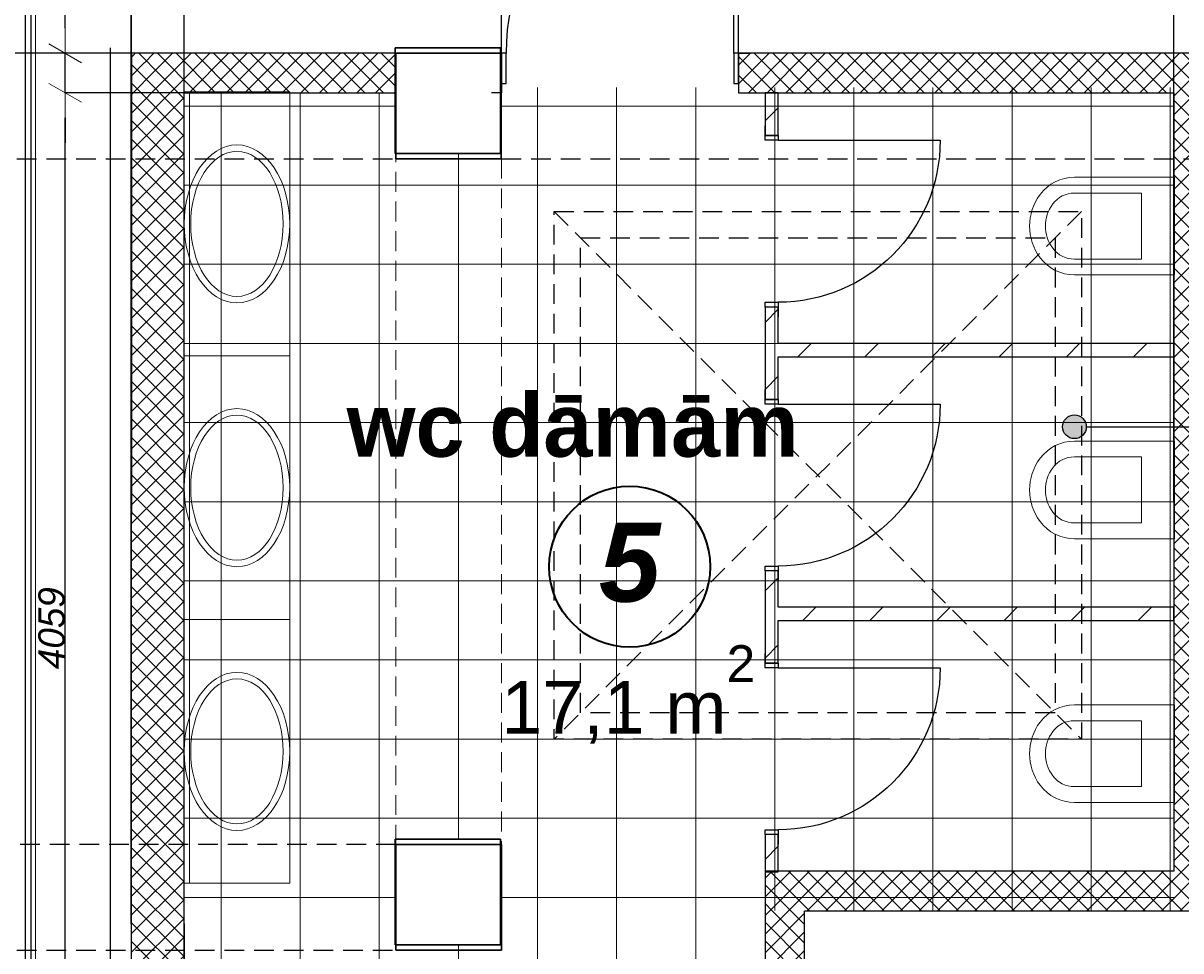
# Model space of a CAD drawing. Header units: millimetres. Extents: x -1662057 to -197461, y -941126 to 63888.
# Tile 168 of 209: x -1576573 to -1572183, y -300041 to -296524. Entities that reach past the tile are written whole.
import ezdxf

# ---------------------------------------------------------------- set-up
doc = ezdxf.new("R2010")
doc.units = ezdxf.units.MM
doc.linetypes.add('Dashed', pattern=[112.5, 75, -37.5])
doc.layers.get('0').update_dxf_attribs({"linetype": 'CONTINUOUS'})
doc.layers.get('Defpoints').update_dxf_attribs({"linetype": 'CONTINUOUS'})
for name, color, linetype in [('2D Drafting - General', 7, 'CONTINUOUS'), ('Annotation - Text', 252, 'CONTINUOUS'), ('AR-Durvis', 7, 'CONTINUOUS'), ('AR-Hatch', 7, 'CONTINUOUS'), ('Ar-Izmeri', 7, 'CONTINUOUS'), ('Ar-Sienas.nojauc.', 7, 'CONTINUOUS'), ('Interior - Furniture', 7, 'CONTINUOUS'), ('sienas es', 7, 'CONTINUOUS'), ('Structural - Bearing', 7, 'CONTINUOUS'), ('TEXTI', 7, 'CONTINUOUS')]:
    doc.layers.add(name, color=color, linetype=linetype)
doc.layers.add('VS_AS', color=5, linetype='CONTINUOUS', lineweight=25)
doc.styles.add('GENERATED_STYLE_1', font='arial.ttf')
doc.styles.add('GENERATED_STYLE_2', font='arialbd.ttf')
doc.styles.add('GENERATED_STYLE_3', font='ariali.ttf')
doc.styles.add('GENERATED_STYLE_4', font='arialbi.ttf')
doc.dimstyles.new('GENERATED_STYLE__1', dxfattribs={"dimtxt": 0.18, "dimasz": 91.2, "dimexe": 0.18, "dimexo": 0.0625, "dimgap": 0.09, "dimtad": 0, "dimtih": 1, "dimtoh": 1, "dimdec": 4, "dimzin": 0, "dimdsep": 46, "dimtxsty": 'Standard', "dimcen": 0.09, "dimadec": 0, "dimazin": 0, "dimtfac": 1, "dimtdec": 4, "dimtmove": 0, "dimatfit": 3, "dimldrblk": 'ARROWHEAD_5', "dimfxl": 1, "dimtolj": 1, "dimtzin": 0, "dimarcsym": 0})
doc.dimstyles.new('GENERATED_STYLE__2', dxfattribs={"dimtxt": 100, "dimasz": 95, "dimexe": 0.18, "dimexo": 300, "dimgap": 0.09, "dimtad": 1, "dimdec": 0, "dimzin": 0, "dimdsep": 46, "dimtxsty": 'GENERATED_STYLE_3', "dimblk": 'ARROWHEAD_2', "dimblk1": 'ARROWHEAD_2', "dimblk2": 'ARROWHEAD_2', "dimcen": 0.09, "dimclrd": 39, "dimclre": 39, "dimclrt": 7, "dimadec": 0, "dimazin": 0, "dimtfac": 1, "dimtdec": 4, "dimtmove": 0, "dimatfit": 3, "dimfxl": 1, "dimtolj": 1, "dimtzin": 0, "dimarcsym": 0})
pattern_1 = [(45, (0, 0), (-35.355339, 35.355339), []), (135, (0, 0), (35.355339, 35.355339), [])]
pattern_2 = [(45, (0, 0), (-127.279217, 127.279217), [])]

# ---------------------------------------------------------------- blocks, each defined once
blk = doc.blocks.new('WALL_366', base_point=(584713.5, -122949.8))
at = {"layer": 'Structural - Bearing', "linetype": 'Continuous', "lineweight": 13}
h = blk.add_hatch(dxfattribs=at)
h.set_pattern_fill('GRID_5X5_DIAGONAL', color=253, style=0, pattern_type=2)
h.set_pattern_definition(pattern_1)
h.paths.add_polyline_path([(584713.5, -122949.8), (584713.5, -125900.4), (584863.5, -125900.4), (584863.5, -122949.8)], flags=0)
at = {"layer": 'Structural - Bearing', "linetype": 'Continuous'}
for p, q in [((584713.5, -122949.8), (584713.5, -125900.4)), ((584863.5, -125900.4), (584863.5, -122949.8))]:
    blk.add_line(p, q, dxfattribs=at)
blk = doc.blocks.new('WALL_380', base_point=(583163.4, -123950.1))
at = {"layer": 'Structural - Bearing', "linetype": 'Continuous', "lineweight": 13}
h = blk.add_hatch(dxfattribs=at)
h.set_pattern_fill('MASONRY_BLOCK', color=253, style=0, pattern_type=2)
h.set_pattern_definition(pattern_2)
h.paths.add_polyline_path([(583213.4, -123950.1), (584713.5, -123950.1), (584713.5, -123900.1), (583213.4, -123900.1)], flags=0)
at = {"layer": 'Structural - Bearing', "linetype": 'Continuous'}
for p, q in [((584713.5, -123900.1), (583213.4, -123900.1)), ((584713.5, -123950.1), (584713.5, -123900.1)), ((583213.4, -123950.1), (584713.5, -123950.1))]:
    blk.add_line(p, q, dxfattribs=at)
blk = doc.blocks.new('D1 10')
at = {"layer": 'AR-Durvis', "linetype": 'Continuous'}
for p, q in [((432, 0), (432, 864)), ((-450, 0), (-487, 0)), ((-432, 0), (-450, 0)), ((-450, 0), (-450, -115)), ((-450, 0), (-450, -150)), ((-432, -115), (-432, 0)), ((450, 0), (432, 0)), ((432, 0), (432, -115)), ((450, 0), (487, 0)), ((450, -115), (450, 0)), ((450, 0), (450, -150)), ((-450, -115), (-432, -115)), ((432, -115), (450, -115)), ((-450, -150), (-487, -150)), ((450, -150), (487, -150))]:
    blk.add_line(p, q, dxfattribs=at)
blk.add_arc((432, 0), 864, 90, 180, dxfattribs=at)
blk = doc.blocks.new('WALL_386', base_point=(582163.2, -122949.8))
at = {"layer": 'Structural - Bearing', "linetype": 'Continuous', "lineweight": 13}
h = blk.add_hatch(dxfattribs=at)
h.set_pattern_fill('GRID_5X5_DIAGONAL', color=253, style=0, pattern_type=2)
h.set_pattern_definition(pattern_1)
h.paths.add_polyline_path([(583063.2, -122799.8), (583063.2, -122949.8), (586758.5, -122949.8), (586758.5, -122799.8)], flags=0)
at = {"layer": 'Structural - Bearing', "linetype": 'Continuous'}
for p, q in [((586758.5, -122799.8), (583063.2, -122799.8)), ((583063.2, -122949.8), (584713.5, -122949.8))]:
    blk.add_line(p, q, dxfattribs=at)
at = {"layer": 'AR-Durvis', "color": 21, "linetype": 'Continuous', "lineweight": 18}
blk.add_blockref('D1 10', (582613.2, -122799.8), dxfattribs=at)
blk = doc.blocks.new('WALL_387', base_point=(583163.4, -124950.1))
at = {"layer": 'Structural - Bearing', "linetype": 'Continuous', "lineweight": 13}
h = blk.add_hatch(dxfattribs=at)
h.set_pattern_fill('MASONRY_BLOCK', color=253, style=0, pattern_type=2)
h.set_pattern_definition(pattern_2)
h.paths.add_polyline_path([(583213.4, -124950.1), (584713.5, -124950.1), (584713.5, -124900.1), (583213.4, -124900.1)], flags=0)
at = {"layer": 'Structural - Bearing', "linetype": 'Continuous'}
for p, q in [((584713.5, -124900.1), (583213.4, -124900.1)), ((584713.5, -124950.1), (584713.5, -124900.1)), ((583213.4, -124950.1), (584713.5, -124950.1))]:
    blk.add_line(p, q, dxfattribs=at)
blk = doc.blocks.new('WALL_396', base_point=(581763.2, -122799.8))
at = {"layer": 'Structural - Bearing', "linetype": 'Continuous', "lineweight": 13}
h = blk.add_hatch(dxfattribs=at)
h.set_pattern_fill('GRID_5X5_DIAGONAL', color=253, style=0, pattern_type=2)
h.set_pattern_definition(pattern_1)
h.paths.add_polyline_path([(581763.2, -122799.8), (580760.7, -122799.8), (580960.6, -122949.8), (581763.2, -122949.8)], flags=0)
at = {"layer": 'Structural - Bearing', "linetype": 'Continuous'}
for p, q in [((581763.2, -122799.8), (580760.7, -122799.8)), ((581763.2, -122949.8), (581763.2, -122799.8)), ((580960.6, -122949.8), (581763.2, -122949.8))]:
    blk.add_line(p, q, dxfattribs=at)
blk = doc.blocks.new('WALL_398', base_point=(583163.5, -126050.4))
at = {"layer": 'Structural - Bearing', "linetype": 'Continuous', "lineweight": 13}
h = blk.add_hatch(dxfattribs=at)
h.set_pattern_fill('GRID_5X5_DIAGONAL', color=253, style=0, pattern_type=2)
h.set_pattern_definition(pattern_1)
h.paths.add_polyline_path([(583163.5, -126050.4), (583163.7, -128949.8), (583313.7, -128949.8), (583313.5, -126050.4)], flags=0)
at = {"layer": 'Structural - Bearing', "linetype": 'Continuous'}
for p, q in [((583163.5, -126050.4), (583163.7, -128608.7)), ((583313.7, -128949.8), (583313.5, -126050.4)), ((583163.7, -128758.7), (583163.7, -128949.8))]:
    blk.add_line(p, q, dxfattribs=at)
blk = doc.blocks.new('WALL_402', base_point=(583163.4, -126050.4))
at = {"layer": 'Structural - Bearing', "linetype": 'Continuous', "lineweight": 13}
h = blk.add_hatch(dxfattribs=at)
h.set_pattern_fill('GRID_5X5_DIAGONAL', color=253, style=0, pattern_type=2)
h.set_pattern_definition(pattern_1)
h.paths.add_polyline_path([(583163.4, -126050.4), (588312.1, -126050.4), (588312.1, -125900.4), (583163.4, -125900.4)], flags=0)
at = {"layer": 'Structural - Bearing', "linetype": 'Continuous'}
for p, q in [((584713.5, -125900.4), (583163.4, -125900.4)), ((583163.4, -125900.4), (583163.4, -126050.4)), ((583313.5, -126050.4), (588162.7, -126050.4))]:
    blk.add_line(p, q, dxfattribs=at)
blk = doc.blocks.new('D1 10_4')
at = {"layer": 'AR-Durvis', "linetype": 'Continuous'}
for p, q in [((307, 0), (307, 614)), ((-325, 0), (-362, 0)), ((-307, 0), (-325, 0)), ((-325, 0), (-325, -50)), ((-325, 0), (-325, -50)), ((-307, -50), (-307, 0)), ((325, 0), (307, 0)), ((307, 0), (307, -50)), ((325, 0), (362, 0)), ((325, -50), (325, 0)), ((325, 0), (325, -50)), ((-325, -50), (-362, -50)), ((-325, -50), (-307, -50)), ((307, -50), (325, -50)), ((325, -50), (362, -50))]:
    blk.add_line(p, q, dxfattribs=at)
blk.add_arc((307, 0), 614, 90, 180, dxfattribs=at)
blk = doc.blocks.new('WALL_403', base_point=(583163.4, -122949.8))
at = {"layer": 'Structural - Bearing', "linetype": 'Continuous', "lineweight": 13}
h = blk.add_hatch(dxfattribs=at)
h.set_pattern_fill('MASONRY_BLOCK', color=253, style=0, pattern_type=2)
h.set_pattern_definition(pattern_2)
h.paths.add_polyline_path([(583213.4, -122949.8), (583163.4, -122949.8), (583163.4, -123111.8), (583213.4, -123111.8)], flags=0)
h = blk.add_hatch(dxfattribs=at)
h.set_pattern_fill('MASONRY_BLOCK', color=253, style=0, pattern_type=2)
h.set_pattern_definition(pattern_2)
h.paths.add_polyline_path([(583213.4, -123761.8), (583163.4, -123761.8), (583163.4, -124111.8), (583213.4, -124111.8)], flags=0)
h = blk.add_hatch(dxfattribs=at)
h.set_pattern_fill('MASONRY_BLOCK', color=253, style=0, pattern_type=2)
h.set_pattern_definition(pattern_2)
h.paths.add_polyline_path([(583213.4, -124761.8), (583163.4, -124761.8), (583163.4, -125111.8), (583213.4, -125111.8)], flags=0)
h = blk.add_hatch(dxfattribs=at)
h.set_pattern_fill('MASONRY_BLOCK', color=253, style=0, pattern_type=2)
h.set_pattern_definition(pattern_2)
h.paths.add_polyline_path([(583213.4, -125761.8), (583163.4, -125761.8), (583163.4, -125903), (583213.4, -125903)], flags=0)
at = {"layer": 'Structural - Bearing', "linetype": 'Continuous'}
for p, q in [((583163.4, -122949.8), (583163.4, -123111.8)), ((583213.4, -122949.8), (583163.4, -122949.8)), ((583213.4, -123111.8), (583213.4, -122949.8)), ((583163.4, -123761.8), (583163.4, -124111.8)), ((583213.4, -123900.1), (583213.4, -123761.8)), ((583213.4, -124111.8), (583213.4, -123950.1)), ((583163.4, -124761.8), (583163.4, -125111.8)), ((583213.4, -124900.1), (583213.4, -124761.8)), ((583213.4, -125111.8), (583213.4, -124950.1)), ((583163.4, -125761.8), (583163.4, -125903)), ((583213.4, -125903), (583213.4, -125761.8)), ((583163.4, -125903), (583213.4, -125903))]:
    blk.add_line(p, q, dxfattribs=at)
at = {"layer": 'AR-Durvis', "color": 21, "linetype": 'Continuous', "lineweight": 18, "xscale": -1, "rotation": 270}
for p in [(583213.4, -123436.8), (583213.4, -124436.8), (583213.4, -125436.8)]:
    blk.add_blockref('D1 10_4', p, dxfattribs=at)
blk = doc.blocks.new('WALL_404', base_point=(580760.7, -122799.8))
at = {"layer": 'Structural - Bearing', "linetype": 'Continuous', "lineweight": 13}
h = blk.add_hatch(dxfattribs=at)
h.set_pattern_fill('GRID_5X5_DIAGONAL', color=253, style=0, pattern_type=2)
h.set_pattern_definition(pattern_1)
h.paths.add_polyline_path([(580760.7, -122799.8), (580759.4, -129400.5), (580959.4, -129400.5), (580960.6, -122949.8)], flags=0)
at = {"layer": 'Structural - Bearing', "linetype": 'Continuous'}
for p, q in [((580760.7, -122799.8), (580759.4, -129400.5)), ((580959.9, -127008.9), (580960.6, -122949.8))]:
    blk.add_line(p, q, dxfattribs=at)
blk = doc.blocks.new('Basin Built-In Ellip 10_2')
at = {"layer": 'Interior - Furniture', "color": 251, "linetype": 'Continuous', "lineweight": 20, "true_color": 0x636466}
for p, q in [((0, 400), (1000, 400)), ((0, 0), (0, 400)), ((1000, 0), (1000, 400)), ((0, 380), (1000, 380)), ((0, 0), (1000, 0))]:
    blk.add_line(p, q, dxfattribs=at)
for major_axis, ratio in [((299.6, 0), 0.667604), ((275, 0), 0.637895)]:
    blk.add_ellipse((500, 200), major_axis=major_axis, ratio=ratio, dxfattribs=at)
blk = doc.blocks.new('WC Wall Hung 01 10')
at = {"layer": 'Interior - Furniture', "color": 251, "linetype": 'Continuous', "lineweight": 20}
for p, q in [((0, 550), (0, 170)), ((0, 550), (370, 550)), ((370, 550), (370, 170)), ((60, 170), (60, 425)), ((310, 425), (60, 425)), ((310, 170), (310, 425))]:
    blk.add_line(p, q, dxfattribs=at)
for centre, radius, start, end in [((162.5, 170), 162.5, 180, 233.1301), ((162.5, 170), 102.5, 180, 233.1301), ((207.5, 170), 102.5, 306.8699, 0), ((207.5, 170), 162.5, 306.8699, 0), ((185, 200), 140, 233.1301, 306.8699), ((185, 200), 200, 233.1301, 306.8699)]:
    blk.add_arc(centre, radius, start, end, dxfattribs=at)
blk = doc.blocks.new('LINE_373093', base_point=(584336.5, -124215.8))
at = {"layer": 'AR-Hatch', "linetype": 'Continuous'}
blk.add_hatch(color=256, dxfattribs=at).paths.add_polyline_path([(584381.5, -124215.8), (584378, -124198.6), (584368.3, -124184), (584353.7, -124174.2), (584336.5, -124170.8), (584319.3, -124174.2), (584304.7, -124184), (584294.9, -124198.6), (584291.5, -124215.8), (584294.9, -124233), (584304.7, -124247.6), (584319.3, -124257.3), (584336.5, -124260.8), (584353.7, -124257.3), (584368.3, -124247.6), (584378, -124233)], flags=0)
at = {"layer": 'sienas es', "linetype": 'Continuous'}
blk.add_line((584381.5, -124215.8), (590463.2, -124215.8), dxfattribs=at)
blk.add_circle((584336.5, -124215.8), 45, dxfattribs=at)
blk = doc.blocks.new('ARROWHEAD_2')
at = {"color": 0, "linetype": 'Continuous', "lineweight": 0}
for p, q in [((-0.378, -0.655), (0.378, 0.655)), ((0, 0), (-1, 0))]:
    blk.add_line(p, q, dxfattribs=at)
blk = doc.blocks.new('*D1325')
at = {"layer": 'Ar-Izmeri', "color": 39, "linetype": 'Continuous', "lineweight": -2, "transparency": 16777216}
for p, q in [((-1575960.8, -296787.8), (-1576413.7, -296787.8)), ((-1576413.5, -300751.9), (-1576413.5, -296882.8)), ((-1576262.8, -300846.9), (-1576413.7, -300846.9))]:
    blk.add_line(p, q, dxfattribs=at)
at = {"layer": 'Defpoints', "color": 0, "linetype": 'Continuous', "transparency": 16777216}
for p in [(-1576413.5, -296787.8), (-1575660.8, -296787.8), (-1575962.8, -300846.9)]:
    blk.add_point(p, dxfattribs=at)
at = {"layer": 'Ar-Izmeri', "color": 39, "linetype": 'Continuous', "lineweight": -2, "transparency": 16777216, "xscale": 95, "yscale": 95, "zscale": 95}
for p, rotation in [((-1576413.5, -296787.8), 90), ((-1576413.5, -300846.9), 270)]:
    blk.add_blockref('ARROWHEAD_2', p, dxfattribs=dict(at, rotation=rotation))
at = {"layer": 'Ar-Izmeri', "color": 7, "linetype": 'Continuous', "lineweight": 9, "transparency": 16777216, "insert": (-1576464.6, -298817.4), "char_height": 100, "attachment_point": 5, "rotation": 90, "style": 'GENERATED_STYLE_3'}
blk.add_mtext('\\A1;4059', dxfattribs=at)
blk = doc.blocks.new('*D1326')
at = {"layer": 'Ar-Izmeri', "color": 39, "linetype": 'Continuous', "lineweight": -2, "transparency": 16777216}
for p, q in [((-1576413.5, -296542.8), (-1576413.5, -296233.9)), ((-1575960.8, -296637.8), (-1576413.7, -296637.8)), ((-1576413.5, -296787.8), (-1576413.5, -296637.8)), ((-1575960.8, -296787.8), (-1576413.7, -296787.8)), ((-1576413.5, -296882.8), (-1576413.5, -296977.8))]:
    blk.add_line(p, q, dxfattribs=at)
at = {"layer": 'Defpoints', "color": 0, "linetype": 'Continuous', "transparency": 16777216}
for p in [(-1576413.5, -296637.8), (-1575660.8, -296637.8), (-1575660.8, -296787.8)]:
    blk.add_point(p, dxfattribs=at)
at = {"layer": 'Ar-Izmeri', "color": 39, "linetype": 'Continuous', "lineweight": -2, "transparency": 16777216, "xscale": 95, "yscale": 95, "zscale": 95}
for p, rotation in [((-1576413.5, -296637.8), 270), ((-1576413.5, -296787.8), 90)]:
    blk.add_blockref('ARROWHEAD_2', p, dxfattribs=dict(at, rotation=rotation))
at = {"layer": 'Ar-Izmeri', "color": 7, "linetype": 'Continuous', "lineweight": 9, "transparency": 16777216, "insert": (-1576464.6, -296340.8), "char_height": 100, "attachment_point": 5, "rotation": 90, "style": 'GENERATED_STYLE_3'}
blk.add_mtext('\\A1;150', dxfattribs=at)
blk = doc.blocks.new('*D1344')
at = {"layer": 'Ar-Izmeri', "color": 0, "linetype": 'Continuous', "lineweight": -2, "transparency": 16777216}
for p, q in [((-1575962.7, -299938.3), (-1575962.7, -301304.3)), ((-1574936, -301713.5), (-1574936, -301304)), ((-1575871.5, -301304.1), (-1575449.8, -301304.1)), ((-1575027.2, -301304.1), (-1575448.9, -301304.1))]:
    blk.add_line(p, q, dxfattribs=at)
at = {"layer": 'Ar-Izmeri', "color": 0, "linetype": 'Continuous', "transparency": 16777216}
for points in [[(-1575871.5, -301288.9), (-1575871.5, -301319.3), (-1575962.7, -301304.1)], [(-1575027.2, -301288.9), (-1575027.2, -301319.3), (-1574936, -301304.1)]]:
    blk.add_solid(points, dxfattribs=at)
at = {"layer": 'Defpoints', "color": 0, "linetype": 'Continuous', "transparency": 16777216}
for p in [(-1575962.7, -299938.2), (-1574936, -301304.1), (-1574936, -301713.5)]:
    blk.add_point(p, dxfattribs=at)
at = {"layer": 'Ar-Izmeri', "color": 0, "linetype": 'Continuous', "lineweight": 9, "transparency": 16777216, "insert": (-1575449.3, -301304.1), "char_height": 0.18, "attachment_point": 5}
blk.add_mtext('\\A1;\\A1;1\xa0020', dxfattribs=at)
blk = doc.blocks.new('ARROWHEAD_5')
at = {"color": 0, "linetype": 'Continuous', "lineweight": 0}
blk.add_line((0, 0), (-1, 0), dxfattribs=at)
blk.add_solid([(-1, 0.2679), (0, 0), (-1, -0.2679), (-1, 0.2679)], dxfattribs=at)
blk = doc.blocks.new('*D1347')
at = {"layer": 'Ar-Izmeri', "color": 0, "linetype": 'Continuous', "lineweight": -2, "transparency": 16777216}
for p, q in [((-1576162.7, -299938.2), (-1576162.7, -300715.6)), ((-1576071.5, -300715.4), (-1575912.3, -300715.4)), ((-1575752.6, -300715.4), (-1575911.7, -300715.4)), ((-1575661.4, -300846.9), (-1575661.4, -300715.2))]:
    blk.add_line(p, q, dxfattribs=at)
at = {"layer": 'Ar-Izmeri', "color": 0, "linetype": 'Continuous', "transparency": 16777216}
for points in [[(-1576071.5, -300700.2), (-1576071.5, -300730.6), (-1576162.7, -300715.4)], [(-1575752.6, -300700.2), (-1575752.6, -300730.6), (-1575661.4, -300715.4)]]:
    blk.add_solid(points, dxfattribs=at)
at = {"layer": 'Defpoints', "color": 0, "linetype": 'Continuous', "transparency": 16777216}
for p in [(-1576162.7, -299938.2), (-1575661.4, -300715.4), (-1575661.4, -300846.9)]:
    blk.add_point(p, dxfattribs=at)
at = {"layer": 'Ar-Izmeri', "color": 0, "linetype": 'Continuous', "lineweight": 9, "transparency": 16777216, "insert": (-1575912, -300715.4), "char_height": 0.18, "attachment_point": 5}
blk.add_mtext('\\A1;\\A1;300', dxfattribs=at)
blk = doc.blocks.new('*D1352')
at = {"layer": 'Ar-Izmeri', "color": 0, "linetype": 'Continuous', "lineweight": -2, "transparency": 16777216}
for p, q in [((-1576162.7, -299938.1), (-1576162.7, -296274.3)), ((-1576071.5, -296274.5), (-1576063.3, -296274.5)), ((-1576053.9, -296274.5), (-1576062, -296274.5)), ((-1575962.7, -299938.1), (-1575962.7, -296274.3))]:
    blk.add_line(p, q, dxfattribs=at)
at = {"layer": 'Ar-Izmeri', "color": 0, "linetype": 'Continuous', "transparency": 16777216}
for points in [[(-1576071.5, -296259.3), (-1576071.5, -296289.7), (-1576162.7, -296274.5)], [(-1576053.9, -296259.3), (-1576053.9, -296289.7), (-1575962.7, -296274.5)]]:
    blk.add_solid(points, dxfattribs=at)
at = {"layer": 'Defpoints', "color": 0, "linetype": 'Continuous', "transparency": 16777216}
for p in [(-1575962.7, -296274.5), (-1576162.7, -299938.2), (-1575962.7, -299938.2)]:
    blk.add_point(p, dxfattribs=at)
at = {"layer": 'Ar-Izmeri', "color": 0, "linetype": 'Continuous', "lineweight": 9, "transparency": 16777216, "insert": (-1576062.7, -296274.5), "char_height": 0.18, "attachment_point": 5}
blk.add_mtext('\\A1;200.0000', dxfattribs=at)
blk = doc.blocks.new('*D1353')
at = {"layer": 'Ar-Izmeri', "color": 0, "linetype": 'Continuous', "lineweight": -2, "transparency": 16777216}
for p, q in [((-1575962.7, -299938.1), (-1575962.7, -296274.3)), ((-1575871.5, -296274.5), (-1575361.5, -296274.5)), ((-1574850.7, -296274.5), (-1575360.6, -296274.5)), ((-1574759.5, -296637.7), (-1574759.5, -296274.3))]:
    blk.add_line(p, q, dxfattribs=at)
at = {"layer": 'Ar-Izmeri', "color": 0, "linetype": 'Continuous', "transparency": 16777216}
for points in [[(-1575871.5, -296259.3), (-1575871.5, -296289.7), (-1575962.7, -296274.5)], [(-1574850.7, -296259.3), (-1574850.7, -296289.7), (-1574759.5, -296274.5)]]:
    blk.add_solid(points, dxfattribs=at)
at = {"layer": 'Defpoints', "color": 0, "linetype": 'Continuous', "transparency": 16777216}
for p in [(-1574759.5, -296274.5), (-1574759.5, -296637.8), (-1575962.7, -299938.2)]:
    blk.add_point(p, dxfattribs=at)
at = {"layer": 'Ar-Izmeri', "color": 0, "linetype": 'Continuous', "lineweight": 9, "transparency": 16777216, "insert": (-1575361.1, -296274.5), "char_height": 0.18, "attachment_point": 5}
blk.add_mtext('\\A1;\\A1;1\xa0200', dxfattribs=at)
blk = doc.blocks.new('*D1354')
at = {"layer": 'Ar-Izmeri', "color": 0, "linetype": 'Continuous', "lineweight": -2, "transparency": 16777216}
for p, q in [((-1574759.5, -296637.7), (-1574759.5, -296274.3)), ((-1574668.3, -296274.5), (-1574310.1, -296274.5)), ((-1573950.7, -296274.5), (-1574308.9, -296274.5)), ((-1573859.5, -296637.7), (-1573859.5, -296274.3))]:
    blk.add_line(p, q, dxfattribs=at)
at = {"layer": 'Ar-Izmeri', "color": 0, "linetype": 'Continuous', "transparency": 16777216}
for points in [[(-1574668.3, -296259.3), (-1574668.3, -296289.7), (-1574759.5, -296274.5)], [(-1573950.7, -296259.3), (-1573950.7, -296289.7), (-1573859.5, -296274.5)]]:
    blk.add_solid(points, dxfattribs=at)
at = {"layer": 'Defpoints', "color": 0, "linetype": 'Continuous', "transparency": 16777216}
for p in [(-1573859.5, -296274.5), (-1574759.5, -296637.8), (-1573859.5, -296637.8)]:
    blk.add_point(p, dxfattribs=at)
at = {"layer": 'Ar-Izmeri', "color": 0, "linetype": 'Continuous', "lineweight": 9, "transparency": 16777216, "insert": (-1574309.5, -296274.5), "char_height": 0.18, "attachment_point": 5}
blk.add_mtext('\\A1;900.0000', dxfattribs=at)
blk = doc.blocks.new('*D1355')
at = {"layer": 'Ar-Izmeri', "color": 0, "linetype": 'Continuous', "lineweight": -2, "transparency": 16777216}
for p, q in [((-1573859.5, -296637.7), (-1573859.5, -296274.3)), ((-1573768.3, -296274.5), (-1573035.1, -296274.5)), ((-1572300.4, -296274.5), (-1573033.6, -296274.5)), ((-1572209.2, -298338), (-1572209.2, -296274.3))]:
    blk.add_line(p, q, dxfattribs=at)
at = {"layer": 'Ar-Izmeri', "color": 0, "linetype": 'Continuous', "transparency": 16777216}
for points in [[(-1573768.3, -296259.3), (-1573768.3, -296289.7), (-1573859.5, -296274.5)], [(-1572300.4, -296259.3), (-1572300.4, -296289.7), (-1572209.2, -296274.5)]]:
    blk.add_solid(points, dxfattribs=at)
at = {"layer": 'Defpoints', "color": 0, "linetype": 'Continuous', "transparency": 16777216}
for p in [(-1572209.2, -296274.5), (-1573859.5, -296637.8), (-1572209.2, -298338.1)]:
    blk.add_point(p, dxfattribs=at)
at = {"layer": 'Ar-Izmeri', "color": 0, "linetype": 'Continuous', "lineweight": 9, "transparency": 16777216, "insert": (-1573034.4, -296274.5), "char_height": 0.18, "attachment_point": 5}
blk.add_mtext('\\A1;1650.2364', dxfattribs=at)
blk = doc.blocks.new('*D1356')
at = {"layer": 'Ar-Izmeri', "color": 0, "linetype": 'Continuous', "lineweight": -2, "transparency": 16777216}
for p, q in [((-1572300.4, -296274.5), (-1572391.6, -296274.5)), ((-1572209.2, -298338), (-1572209.2, -296274.3)), ((-1572209.2, -296274.5), (-1572134.9, -296274.5)), ((-1572059.2, -296274.5), (-1572133.6, -296274.5)), ((-1572059.2, -298338), (-1572059.2, -296274.3)), ((-1571968, -296274.5), (-1571876.8, -296274.5))]:
    blk.add_line(p, q, dxfattribs=at)
at = {"layer": 'Ar-Izmeri', "color": 0, "linetype": 'Continuous', "transparency": 16777216}
for points in [[(-1572300.4, -296259.3), (-1572300.4, -296289.7), (-1572209.2, -296274.5)], [(-1571968, -296259.3), (-1571968, -296289.7), (-1572059.2, -296274.5)]]:
    blk.add_solid(points, dxfattribs=at)
at = {"layer": 'Defpoints', "color": 0, "linetype": 'Continuous', "transparency": 16777216}
for p in [(-1572059.2, -296274.5), (-1572209.2, -298338.1), (-1572059.2, -298338.1)]:
    blk.add_point(p, dxfattribs=at)
at = {"layer": 'Ar-Izmeri', "color": 0, "linetype": 'Continuous', "lineweight": 9, "transparency": 16777216, "insert": (-1572134.2, -296274.5), "char_height": 0.18, "attachment_point": 5}
blk.add_mtext('\\A1;150.0000', dxfattribs=at)
blk = doc.blocks.new('*D1357')
at = {"layer": 'Ar-Izmeri', "color": 0, "linetype": 'Continuous', "lineweight": -2, "transparency": 16777216}
for p, q in [((-1572150.4, -296274.5), (-1572241.6, -296274.5)), ((-1572059.2, -298338), (-1572059.2, -296274.3)), ((-1572059.2, -296274.5), (-1571984.7, -296274.5)), ((-1571908.8, -296274.5), (-1571983.3, -296274.5)), ((-1571908.8, -298338), (-1571908.8, -296274.3)), ((-1571817.6, -296274.5), (-1571726.4, -296274.5))]:
    blk.add_line(p, q, dxfattribs=at)
at = {"layer": 'Ar-Izmeri', "color": 0, "linetype": 'Continuous', "transparency": 16777216}
for points in [[(-1572150.4, -296259.3), (-1572150.4, -296289.7), (-1572059.2, -296274.5)], [(-1571817.6, -296259.3), (-1571817.6, -296289.7), (-1571908.8, -296274.5)]]:
    blk.add_solid(points, dxfattribs=at)
at = {"layer": 'Defpoints', "color": 0, "linetype": 'Continuous', "transparency": 16777216}
for p in [(-1571908.8, -296274.5), (-1572059.2, -298338.1), (-1571908.8, -298338.1)]:
    blk.add_point(p, dxfattribs=at)
at = {"layer": 'Ar-Izmeri', "color": 0, "linetype": 'Continuous', "lineweight": 9, "transparency": 16777216, "insert": (-1571984, -296274.5), "char_height": 0.18, "attachment_point": 5}
blk.add_mtext('\\A1;150.4892', dxfattribs=at)
blk = doc.blocks.new('*D1364')
at = {"layer": 'Ar-Izmeri', "color": 39, "linetype": 'Continuous', "lineweight": -2, "transparency": 16777216}
for p, q in [((-1575960.8, -296637.8), (-1576697.3, -296637.8)), ((-1576697.2, -303143.5), (-1576697.2, -296732.8)), ((-1576463.3, -303238.5), (-1576697.3, -303238.5))]:
    blk.add_line(p, q, dxfattribs=at)
at = {"layer": 'Defpoints', "color": 0, "linetype": 'Continuous', "transparency": 16777216}
for p in [(-1576697.2, -296637.8), (-1575660.8, -296637.8), (-1576163.3, -303238.5)]:
    blk.add_point(p, dxfattribs=at)
at = {"layer": 'Ar-Izmeri', "color": 39, "linetype": 'Continuous', "lineweight": -2, "transparency": 16777216, "xscale": 95, "yscale": 95, "zscale": 95}
for p, rotation in [((-1576697.2, -296637.8), 90), ((-1576697.2, -303238.5), 270)]:
    blk.add_blockref('ARROWHEAD_2', p, dxfattribs=dict(at, rotation=rotation))
at = {"layer": 'Ar-Izmeri', "color": 7, "linetype": 'Continuous', "lineweight": 9, "transparency": 16777216, "insert": (-1576748.3, -299938.2), "char_height": 100, "attachment_point": 5, "rotation": 90, "style": 'GENERATED_STYLE_3'}
blk.add_mtext('\\A1;\\A1;6\xa0600', dxfattribs=at)
blk = doc.blocks.new('*D1365')
at = {"layer": 'Ar-Izmeri', "color": 0, "linetype": 'Continuous', "lineweight": -2, "transparency": 16777216}
for p, q in [((-1576162, -296637.7), (-1576162, -295921.6)), ((-1576070.8, -295921.7), (-1572385.9, -295921.7)), ((-1568699.9, -295921.7), (-1572384.9, -295921.7)), ((-1568608.7, -298463.4), (-1568608.7, -295921.6))]:
    blk.add_line(p, q, dxfattribs=at)
at = {"layer": 'Ar-Izmeri', "color": 0, "linetype": 'Continuous', "transparency": 16777216}
for points in [[(-1576070.8, -295906.5), (-1576070.8, -295936.9), (-1576162, -295921.7)], [(-1568699.9, -295906.5), (-1568699.9, -295936.9), (-1568608.7, -295921.7)]]:
    blk.add_solid(points, dxfattribs=at)
at = {"layer": 'Defpoints', "color": 0, "linetype": 'Continuous', "transparency": 16777216}
for p in [(-1568608.7, -295921.7), (-1576162, -296637.8), (-1568608.7, -298463.5)]:
    blk.add_point(p, dxfattribs=at)
at = {"layer": 'Ar-Izmeri', "color": 0, "linetype": 'Continuous', "lineweight": 9, "transparency": 16777216, "insert": (-1572385.4, -295921.7), "char_height": 0.18, "attachment_point": 5}
blk.add_mtext('\\A1;\\A1;7\xa0550', dxfattribs=at)

msp = doc.modelspace()

# ---------------------------------------------------------------- hatches: boundary and pattern name
at = {"layer": 'AR-Hatch', "linetype": 'Continuous', "lineweight": 13, "true_color": 0x636466}
h = msp.add_hatch(dxfattribs=at)
h.set_pattern_fill('GRID_30X30', color=251, style=0, pattern_type=2)
h.set_pattern_definition([(0, (-2156922.72, -173838.03), (0, 300), []), (90, (-2156922.72, -173838.03), (-300, 0), [])])
h.paths.add_polyline_path([(-1572206.77065, -296767.78935), (-1574762.04507, -296767.78935), (-1574762.04507, -297017.78935), (-1575159.48073, -297017.78935), (-1575159.48073, -296837.78808), (-1575159.48073, -296790.78545), (-1575962.04507, -296790.78545), (-1575962.04507, -296837.78808), (-1575962.04507, -302446.75297), (-1575510.00702, -302446.75297), (-1573759.28051, -302446.75297), (-1573759.28051, -299887.78808), (-1572206.77065, -299887.78808)], flags=0)
h.paths.add_polyline_path([(-1575159.48073, -300017.78935), (-1575159.48073, -299617.78935), (-1574760.00702, -299617.78935), (-1574760.00702, -300017.78935)], flags=0)

# ---------------------------------------------------------------- linework, layer by layer
at = {"layer": '2D Drafting - General', "color": 251, "linetype": 'Continuous', "lineweight": 35, "true_color": 0x636466}
msp.add_circle((-1574272.87069, -298584.12673), 305.38719, dxfattribs=at)
at = {"layer": 'Ar-Sienas.nojauc.', "color": 251, "linetype": 'Dashed', "true_color": 0x636466}
for p, q in [((-1575159.48073, -296637.78808), (-1580759.48073, -296637.78808)), ((-1580759.48073, -297037.78808), (-1575159.48073, -297037.78808)), ((-1574759.48073, -297037.78808), (-1569159.48073, -297037.78808)), ((-1575159.48073, -299637.78808), (-1580759.48073, -299637.78808)), ((-1580759.48073, -300037.78808), (-1575159.48073, -300037.78808))]:
    msp.add_line(p, q, dxfattribs=at)
at = {"layer": 'Ar-Sienas.nojauc.', "color": 251, "linetype": 'Dashed', "lineweight": 18, "true_color": 0x636466}
for p, q in [((-1575159.48073, -299637.78808), (-1575159.48073, -297037.78808)), ((-1574759.48073, -297037.78808), (-1574759.48073, -299637.78808))]:
    msp.add_line(p, q, dxfattribs=at)
at = {"layer": 'sienas es', "color": 251, "linetype": 'Continuous', "true_color": 0x636466}
for p, q in [((-1576241.89713, -302767.84781), (-1576241.89713, -296617.78935)), ((-1575162.04507, -296617.78935), (-1574764.08312, -296617.78935)), ((-1575162.04507, -297017.78935), (-1575162.04507, -296617.78935)), ((-1575159.48073, -296637.78808), (-1574761.51879, -296637.78808)), ((-1575159.48073, -297037.78808), (-1575159.48073, -296637.78808)), ((-1574764.08312, -296617.78935), (-1574764.08312, -297017.78935)), ((-1574761.51879, -296637.78808), (-1574761.51879, -297037.78808)), ((-1574764.08312, -297017.78935), (-1575162.04507, -297017.78935)), ((-1574761.51879, -297037.78808), (-1575159.48073, -297037.78808)), ((-1575162.04507, -299617.78935), (-1574762.04507, -299617.78935)), ((-1575162.04507, -300017.78935), (-1575162.04507, -299617.78935)), ((-1574762.04507, -299617.78935), (-1574762.04507, -300017.78935)), ((-1575159.48073, -299637.78808), (-1574759.48073, -299637.78808)), ((-1575159.48073, -300037.78808), (-1575159.48073, -299637.78808)), ((-1574759.48073, -299637.78808), (-1574759.48073, -300037.78808)), ((-1574762.04507, -300017.78935), (-1575162.04507, -300017.78935)), ((-1574759.48073, -300037.78808), (-1575159.48073, -300037.78808))]:
    msp.add_line(p, q, dxfattribs=at)
at = {"layer": 'sienas es', "color": 251, "linetype": 'Dashed', "true_color": 0x636466}
for p, q in [((-1574559.48073, -297237.78808), (-1572559.48073, -299237.78808)), ((-1572559.48073, -297237.78808), (-1574559.48073, -299237.78808))]:
    msp.add_line(p, q, dxfattribs=at)
at = {"layer": 'sienas es', "color": 251, "linetype": 'Continuous', "true_color": 0x636466, "flags": 128}
for points in [[(-1575162.04507, -297017.78935), (-1574762.04507, -297017.78935), (-1574762.04507, -296617.78935), (-1575162.04507, -296617.78935)], [(-1575159.48073, -297037.78808), (-1574759.48073, -297037.78808), (-1574759.48073, -296637.78808), (-1575159.48073, -296637.78808)], [(-1575162.04507, -300017.78935), (-1574762.04507, -300017.78935), (-1574762.04507, -299617.78935), (-1575162.04507, -299617.78935)], [(-1575159.48073, -300037.78808), (-1574759.48073, -300037.78808), (-1574759.48073, -299637.78808), (-1575159.48073, -299637.78808)]]:
    msp.add_lwpolyline(points, close=True, dxfattribs=at)
at = {"layer": 'sienas es', "color": 251, "linetype": 'Dashed', "true_color": 0x636466, "flags": 128}
for points in [[(-1574559.48073, -297237.78808), (-1572559.48073, -297237.78808), (-1572559.48073, -299237.78808), (-1574559.48073, -299237.78808)], [(-1574459.48073, -297337.78808), (-1572659.48073, -297337.78808), (-1572659.48073, -299137.78808), (-1574459.48073, -299137.78808)]]:
    msp.add_lwpolyline(points, close=True, dxfattribs=at)
at = {"layer": 'VS_AS', "color": 5}
for points in [[(-1579169.54775, -293531.94607), (-1576565.19224, -293531.94607), (-1576565.19224, -302832.26608), (-1572904.37785, -302832.26608), (-1572904.37785, -302956.04227)], [(-1568537.35314, -293568.35574), (-1568537.35314, -293621.48214), (-1576543.71498, -293621.48214), (-1576543.71498, -302805.81414), (-1572875.54754, -302805.81414), (-1572875.54754, -302958.23964)]]:
    msp.add_lwpolyline(points, dxfattribs=at)
at = {"layer": 'VS_AS', "color": 5, "lineweight": 20}
msp.add_lwpolyline([(-1581072.13462, -294289.37005), (-1576526.12671, -294289.37005), (-1576526.12671, -302785.7003), (-1572463.2471, -302785.7003), (-1572463.2471, -302956.30038)], dxfattribs=at)

# ---------------------------------------------------------------- block references
at = {"layer": 'Interior - Furniture', "color": 251, "linetype": 'Continuous', "lineweight": 20, "true_color": 0x636466, "xscale": -1, "rotation": 90}
for p in [(-1575562.07323, -296784.54602), (-1575562.07323, -297784.54602), (-1575562.07323, -298784.54602)]:
    msp.add_blockref('Basin Built-In Ellip 10_2', p, dxfattribs=at)
at = {"layer": 'Interior - Furniture', "color": 251, "linetype": 'Continuous', "lineweight": 20, "true_color": 0x636466, "rotation": 270}
for p in [(-1572756.24437, -297108.05897), (-1572756.24437, -298108.05897), (-1572756.24437, -299108.05897)]:
    msp.add_blockref('WC Wall Hung 01 10', p, dxfattribs=at)
at = {"layer": 'sienas es', "color": 251, "linetype": 'Continuous', "true_color": 0x636466}
msp.add_blockref('LINE_373093', (-1572586.24437, -298053.80415), dxfattribs=at)
at = {"layer": 'Structural - Bearing', "color": 251, "true_color": 0x636466}
for name, p in [('WALL_386', (-1574759.48073, -296787.78808)), ('WALL_404', (-1576162.04507, -296637.78808)), ('WALL_396', (-1575159.48073, -296637.78808)), ('WALL_403', (-1573759.28051, -296787.78808)), ('WALL_366', (-1572209.24437, -296787.78808)), ('WALL_380', (-1573759.28051, -297788.12233)), ('WALL_387', (-1573759.28051, -298788.12233)), ('WALL_402', (-1573759.28051, -299888.41369)), ('WALL_398', (-1573759.25909, -299888.41369))]:
    msp.add_blockref(name, p, dxfattribs=at)

# ---------------------------------------------------------------- texts
at = {"color": 251, "lineweight": 25, "true_color": 0x636466, "insert": (-1574759.48073, -299255.05104), "char_height": 200, "attachment_point": 7, "style": 'GENERATED_STYLE_1'}
msp.add_mtext('{\\fArial|b0|i0|c0|p34;17,1 m{\\H0.7x;\\S2^  ;}}', dxfattribs=at)
at = {"layer": 'Annotation - Text', "color": 251, "linetype": 'Continuous', "lineweight": 20, "true_color": 0x636466, "insert": (-1574272.87069, -298416.98387), "char_height": 300, "attachment_point": 2, "style": 'GENERATED_STYLE_4'}
msp.add_mtext('{5}', dxfattribs=at)
at = {"layer": 'TEXTI', "color": 251, "linetype": 'Continuous', "lineweight": 20, "true_color": 0x636466, "insert": (-1575345.9762, -297927.45868), "char_height": 240, "attachment_point": 1, "style": 'GENERATED_STYLE_2'}
msp.add_mtext('{wc dāmām}', dxfattribs=at)

# ---------------------------------------------------------------- dimensions: what is measured, and where the dimension line sits
at = {"layer": 'Ar-Izmeri', "color": 251, "linetype": 'Continuous', "lineweight": 9, "true_color": 0x636466}
for base, p1, p2, text, picture, middle in [((-1568608.68928, -295921.74699), (-1576162.04507, -296637.78808), (-1568608.68928, -298463.47792), '\\A1;7\xa0550', '*D1365', (-1572385.36718, -295921.74699)), ((-1574759.48073, -296274.46866), (-1575962.66474, -299938.19299), (-1574759.48073, -296637.78808), '\\A1;1\xa0200', '*D1353', (-1575361.07273, -296274.46866)), ((-1575661.37026, -300715.37737), (-1576162.66473, -299938.15544), (-1575661.37026, -300846.9335), '\\A1;300', '*D1347', (-1575912.0175, -300715.37737)), ((-1574936.01629, -301304.14448), (-1575962.66474, -299938.19299), (-1574936.01629, -301713.54626), '\\A1;1\xa0020', '*D1344', (-1575449.34051, -301304.14448))]:
    dim = msp.add_linear_dim(base=base, p1=p1, p2=p2, text=text, dimstyle='GENERATED_STYLE__1', dxfattribs=at)
    dim.commit()
    dim.dimension.update_dxf_attribs({"geometry": picture, "text_midpoint": middle})
for base, p1, p2, picture, middle in [((-1576413.47176, -296637.78808), (-1575660.7629, -296787.78808), (-1575660.7629, -296637.78808), '*D1326', (-1576464.61906, -296340.84269)), ((-1576413.47176, -296787.78808), (-1575962.83536, -300846.9335), (-1575660.7629, -296787.78808), '*D1325', (-1576464.61906, -298817.36079))]:
    dim = msp.add_linear_dim(base=base, p1=p1, p2=p2, angle=90, dimstyle='GENERATED_STYLE__2', dxfattribs=at)
    dim.commit()
    dim.dimension.update_dxf_attribs({"geometry": picture, "text_midpoint": middle})
for base, p1, p2, picture, middle in [((-1575962.66474, -296274.46866), (-1576162.66473, -299938.15544), (-1575962.66474, -299938.19299), '*D1352', (-1576062.66473, -296274.46866)), ((-1573859.48073, -296274.46866), (-1574759.48073, -296637.78808), (-1573859.48073, -296637.78808), '*D1354', (-1574309.48073, -296274.46866)), ((-1572209.24437, -296274.46866), (-1573859.48073, -296637.78808), (-1572209.24437, -298338.10088), '*D1355', (-1573034.36255, -296274.46866)), ((-1572059.24437, -296274.46866), (-1572209.24437, -298338.10088), (-1572059.24437, -298338.10088), '*D1356', (-1572134.24437, -296274.46866)), ((-1571908.75515, -296274.46866), (-1572059.24437, -298338.10088), (-1571908.75515, -298338.10088), '*D1357', (-1571983.99976, -296274.46866))]:
    dim = msp.add_linear_dim(base=base, p1=p1, p2=p2, dimstyle='GENERATED_STYLE__1', dxfattribs=at)
    dim.commit()
    dim.dimension.update_dxf_attribs({"geometry": picture, "text_midpoint": middle})
dim = msp.add_linear_dim(base=(-1576697.16706, -296637.78808), p1=(-1576163.2844, -303238.5228), p2=(-1575660.7629, -296637.78808), angle=90, text='\\A1;6\xa0600', dimstyle='GENERATED_STYLE__2', dxfattribs=at)
dim.commit()
dim.dimension.update_dxf_attribs({"geometry": '*D1364', "text_midpoint": (-1576748.31436, -299938.15544)})

doc.saveas('drawing.dxf')
